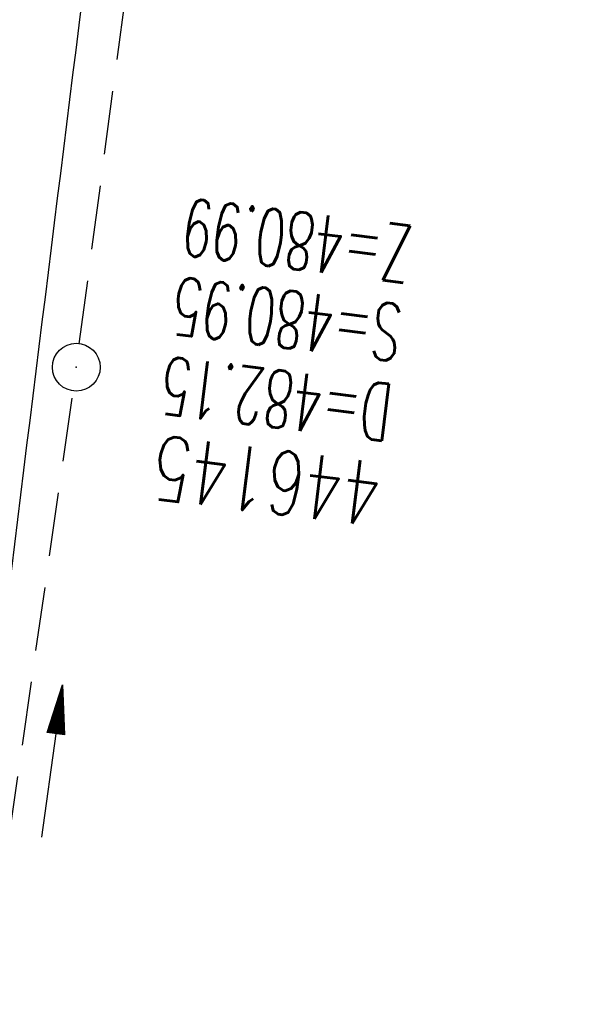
# Model space of a CAD drawing. Extents: x 459406 to 461721, y 413308 to 423218.
# Tile 42 of 256: x 461024 to 461042, y 414563 to 414594. Entities that reach past the tile are written whole.
import ezdxf

# ---------------------------------------------------------------- set-up
doc = ezdxf.new("R2010")
doc.units = 0
doc.header["$LTSCALE"] = 2
doc.header["$MEASUREMENT"] = 0
for name, pattern in [('AUSGEZOGEN', [0]), ('GESTRICH-X2', [1.5, 1, -0.5]), ('STRICHPT-X3', [3, 1.5, -0.75, 0, -0.75])]:
    doc.linetypes.add(name, pattern=pattern)
doc.layers.get('0').update_dxf_attribs({"linetype": 'AUSGEZOGEN'})
for name, color, linetype in [('ACHSE', 1, 'STRICHPT-X3'), ('FBR', 8, 'CONTINUOUS'), ('KANAL', 7, 'GESTRICH-X2'), ('PFEIL', 7, 'CONTINUOUS'), ('SCHACHTNR', 6, 'CONTINUOUS'), ('SCHSYMBOL', 7, 'AUSGEZOGEN')]:
    doc.layers.add(name, color=color, linetype=linetype)
doc.styles.add('ROMANS', font='romans.shx', dxfattribs={"width": 0.8})

# ---------------------------------------------------------------- blocks, each defined once
blk = doc.blocks.new('GST')
at = {"color": 0}
blk.add_circle((0, 0), 0.75, dxfattribs=at)
blk.add_point((0, 0), dxfattribs=at)
blk = doc.blocks.new('10')
blk.add_blockref('GST', (0, 0))
blk = doc.blocks.new('PFEIL2')
at = {"color": 0}
for p, q in [((0.88, 0.002), (-2.401, -0.012)), ((0.881, -0.271), (0.879, 0.276)), ((0.879, 0.276), (2.429, 0.009)), ((0.911, 0.27), (0.879, 0.265)), ((0.965, 0.261), (0.879, 0.246)), ((1.019, 0.252), (0.879, 0.228)), ((1.073, 0.242), (0.879, 0.209)), ((1.127, 0.233), (0.879, 0.191)), ((1.181, 0.224), (0.879, 0.172)), ((1.235, 0.214), (0.879, 0.154)), ((1.289, 0.205), (0.879, 0.135)), ((1.343, 0.196), (0.879, 0.117)), ((1.397, 0.187), (0.879, 0.098)), ((1.451, 0.177), (0.879, 0.08)), ((1.505, 0.168), (0.879, 0.061)), ((1.559, 0.159), (0.88, 0.043)), ((1.613, 0.149), (0.88, 0.024)), ((1.668, 0.14), (0.88, 0.006)), ((1.722, 0.131), (0.88, -0.013)), ((1.776, 0.121), (0.88, -0.031)), ((1.83, 0.112), (0.88, -0.05)), ((1.884, 0.103), (0.88, -0.068)), ((1.938, 0.094), (0.88, -0.087)), ((1.992, 0.084), (0.88, -0.105)), ((2.046, 0.075), (0.88, -0.124)), ((2.1, 0.066), (0.88, -0.142)), ((2.154, 0.056), (0.88, -0.161)), ((2.208, 0.047), (0.88, -0.179)), ((2.262, 0.038), (0.881, -0.198)), ((2.316, 0.029), (0.881, -0.216)), ((2.37, 0.019), (0.881, -0.235)), ((2.424, 0.01), (0.881, -0.253)), ((2.429, 0.009), (0.881, -0.271))]:
    blk.add_line(p, q, dxfattribs=at)

msp = doc.modelspace()

# ---------------------------------------------------------------- linework, layer by layer
at = {"layer": 'ACHSE', "flags": 128}
msp.add_lwpolyline([(460985.548, 416976.25), (460982.742, 416926.329), (460979.936, 416876.407), (460977.13, 416826.486), (460974.324, 416776.565), (460971.518, 416726.644), (460968.712, 416676.723), (460965.906, 416626.802), (460963.1, 416576.88, 0), (460961.733, 416552.566, 0), (460960.294, 416526.959, -0.000009), (460958.89, 416501.998, 0.00001), (460957.487, 416477.038, 0.000001), (460956.785, 416464.557, -0.000001), (460956.084, 416452.077), (460954.681, 416427.117), (460953.278, 416402.156), (460951.875, 416377.196, 0.000027), (460951.185, 416364.909, -0.000114), (460950.495, 416352.621, -0.000169), (460950.493, 416352.583, 0.000019), (460950.473, 416352.235, 0.002347), (460949.964, 416342.501, 0.0015), (460949.285, 416327.263, 0.002663), (460948.888, 416316.296, 0.002084), (460948.513, 416302.275, 0.002087), (460948.283, 416289.783, 0.002085), (460948.158, 416277.278, 0.002085), (460948.137, 416264.779, 0.002085), (460948.22, 416252.279, 0.002086), (460948.407, 416239.774, 0.002088), (460948.699, 416227.283, 0.002084), (460949.095, 416214.794, 0.002083), (460949.595, 416202.3, 0.002081), (460950.199, 416189.812, 0.002082), (460950.907, 416177.335, 0.002086), (460951.719, 416164.862, 0.002086), (460952.635, 416152.395, 0.002087), (460953.654, 416139.944, 0.002084), (460954.779, 416127.487, 0.002085), (460956.008, 416115.039, 0.002088), (460957.338, 416102.619, 0.002086), (460958.772, 416090.211, 0.002083), (460960.312, 416077.796, 0.002082), (460961.956, 416065.389, 0.002087), (460963.699, 416053.027, 0.002086), (460965.546, 416040.675, 0.002083), (460967.499, 416028.318, 0.00208), (460969.554, 416015.985, 0.002081), (460971.71, 416003.675, 0.002087), (460973.97, 415991.377, 0.002089), (460976.331, 415979.107, 0.002087), (460978.792, 415966.867, 0.002082), (460981.362, 415954.618, 0.002082), (460984.148, 415941.865, 0.002276), (460986.8, 415930.217, 0.001902), (460990.244, 415915.651, 0.002837), (460992.645, 415905.91, 0.000643), (460995.488, 415894.713, 0.001405), (460996.809, 415889.596, 0), (460998.528, 415883.015, 0.000001), (460998.872, 415881.699), (461005.191, 415857.511, 0.000017), (461008.351, 415845.417, -0.000015), (461011.511, 415833.323, -0.000002), (461014.671, 415821.229, -0.000002), (461017.83, 415809.135, -0.000001), (461020.99, 415797.041, 0.000005), (461024.149, 415784.946), (461030.468, 415760.758), (461036.787, 415736.57, 0.000028), (461038.983, 415728.166, -0.000015), (461041.179, 415719.762, -0.00065), (461041.486, 415718.58, -0.000124), (461043.088, 415712.377, -0.002577), (461045.469, 415702.947, -0.001641), (461049.083, 415688.106, -0.002531), (461051.665, 415677.106, -0.002087), (461054.672, 415663.739, -0.002079), (461057.313, 415651.527, -0.002077), (461059.854, 415639.283, -0.002078), (461062.295, 415627.009, -0.002083), (461064.629, 415614.743, -0.002085), (461066.86, 415602.46, -0.00208), (461068.994, 415590.128, -0.00208), (461071.024, 415577.786, -0.002082), (461072.949, 415565.443, -0.002086), (461074.772, 415553.076, -0.002086), (461076.492, 415540.695, -0.002081), (461078.107, 415528.309, -0.002078), (461079.622, 415515.892, -0.00208), (461081.034, 415503.452, -0.002087), (461082.339, 415491.041, -0.002085), (461083.54, 415478.621, -0.002078), (461084.641, 415466.147, -0.002076), (461085.638, 415453.67, -0.002082), (461086.529, 415441.219, -0.002088), (461087.317, 415428.753, -0.002085), (461088.001, 415416.263, -0.002081), (461088.581, 415403.772, -0.002082), (461089.057, 415391.285, -0.00208), (461089.429, 415378.795, -0.002078), (461089.697, 415366.294, -0.002082), (461089.861, 415353.787, -0.002085), (461089.921, 415341.295, -0.002085), (461089.877, 415328.803, -0.002082), (461089.728, 415316.296, -0.002078), (461089.475, 415303.794, -0.00208), (461089.119, 415291.304, -0.002082), (461088.658, 415278.809, -0.002084), (461088.094, 415266.325, -0.002082), (461087.426, 415253.85, -0.00208), (461086.653, 415241.367, -0.002079), (461085.777, 415228.897, -0.00208), (461084.797, 415216.436, -0.002085), (461083.633, 415203.064, -0.002418), (461082.526, 415191.54, -0.001753), (461080.941, 415176.374, -0.002741), (461079.84, 415166.685, -0.000279), (461078.804, 415158.036, -0.000933), (461078.489, 415155.455, -0.000004), (461077.263, 415145.575, -0.00001), (461076.803, 415141.87), (461073.723, 415117.061, 0.000001), (461071.82, 415101.734, 0.000001), (461070.643, 415092.251, 0.000018), (461069.104, 415079.846, -0.000014), (461067.564, 415067.441, -0.000008), (461066.024, 415055.036, 0.000011), (461064.484, 415042.632), (461058.325, 414993.013), (461052.166, 414943.394, -0.000009), (461049.086, 414918.584, 0.000009), (461046.006, 414893.774), (461039.847, 414844.155), (461033.688, 414794.536), (461027.529, 414744.917, -0.00001), (461024.449, 414720.107, 0.00001), (461021.369, 414695.298, 0.000001), (461018.29, 414670.488, -0.000001), (461015.21, 414645.678, 0), (461011.182, 414613.231, -0.000001), (461009.051, 414596.059, -0.000009), (461005.971, 414571.249, 0.00001), (461002.891, 414546.44), (460996.732, 414496.821), (460990.573, 414447.202), (460984.414, 414397.583, -0.000009), (460981.334, 414372.773, 0.000009), (460978.254, 414347.963), (460972.095, 414298.344), (460965.936, 414248.725), (460959.777, 414199.106, -0.00001), (460956.697, 414174.297, 0.00001), (460953.617, 414149.487, 0.000001), (460950.537, 414124.677, -0.000001), (460947.458, 414099.867, 0), (460943.43, 414067.42, -0.000001), (460941.299, 414050.248, -0.000009), (460938.219, 414025.438, 0.00001), (460935.139, 414000.629), (460928.98, 413951.01), (460922.821, 413901.391, 0.000001), (460919.742, 413876.581, -0.000001), (460916.662, 413851.771, -0.00001), (460913.582, 413826.961, 0.00001), (460910.502, 413802.152), (460904.343, 413752.533), (460898.184, 413702.914), (460892.025, 413653.295, -0.00001), (460888.945, 413628.486, 0.00001), (460885.865, 413603.676, 0.000001), (460882.785, 413578.866, -0.000001), (460879.706, 413554.056, 0), (460875.678, 413521.609, -0.000001), (460873.547, 413504.437, -0.000009), (460870.467, 413479.628, 0.00001), (460867.387, 413454.818), (460861.228, 413405.199), (460855.069, 413355.58, -0.000004), (460853.233, 413340.792, -0.000002), (460849.402, 413309.93)], format="xyb", dxfattribs=at)
at = {"layer": 'FBR'}
for points in [[(461038.149, 414844.685), (461038.11, 414844.371), (461031.951, 414794.752), (461025.792, 414745.133, -0.00001), (461022.712, 414720.323, 0.00001), (461019.632, 414695.514, 0.000001), (461016.553, 414670.704), (461013.473, 414645.894), (461009.446, 414613.446), (461007.314, 414596.275, -0.000009), (461004.234, 414571.465, 0.00001), (461001.154, 414546.656), (460994.995, 414497.037), (460988.836, 414447.418), (460982.677, 414397.799, -0.000009), (460979.597, 414372.989, 0.000009), (460976.517, 414348.179)], [(461041.626, 414844.281), (461041.584, 414843.939), (461035.425, 414794.32), (461029.266, 414744.701, -0.00001), (461026.186, 414719.892, 0.00001), (461023.106, 414695.082, 0.000001), (461020.026, 414670.272), (461016.947, 414645.462), (461012.919, 414613.015), (461010.788, 414595.843, -0.000009), (461007.708, 414571.034, 0.00001), (461004.628, 414546.224), (460998.469, 414496.605), (460992.31, 414446.986), (460986.151, 414397.367, -0.000009), (460983.071, 414372.557, 0.000009), (460979.991, 414347.747)], [(461055.774, 414832.433), (461050.807, 414792.411), (461044.648, 414742.792, -0.00001), (461041.568, 414717.982, 0.00001), (461038.488, 414693.173, 0.000001), (461035.408, 414668.363), (461032.329, 414643.553), (461028.301, 414611.106), (461026.17, 414593.934, -0.000009), (461023.09, 414569.124, 0.00001), (461020.01, 414544.315), (461013.851, 414494.696), (461007.692, 414445.077), (461001.533, 414395.458, -0.000009), (460998.453, 414370.648, 0.000009), (460995.373, 414345.838)], [(461070.084, 415101.949, 0.000001), (461068.906, 415092.467, 0.000018)], [(461073.557, 415101.518, 0.000001), (461072.38, 415092.035, 0.000018)], [(461088.691, 415099.639, 0.000001), (461087.514, 415090.157, 0.000018)], [(460985.9, 414549.589, 0), (460985.772, 414548.565), (460979.613, 414498.946), (460973.454, 414449.327), (460967.295, 414399.708, -0.000009), (460964.215, 414374.898, 0.000009), (460961.135, 414350.088), (460954.976, 414300.469), (460948.817, 414250.85), (460942.658, 414201.231, -0.00001), (460939.578, 414176.422, 0.00001), (460936.498, 414151.612, 0.000001), (460933.419, 414126.802), (460930.339, 414101.992), (460926.312, 414069.544), (460924.18, 414052.373, -0.000009), (460921.1, 414027.564, 0.00001), (460918.02, 414002.754), (460911.861, 413953.135), (460905.702, 413903.516, 0.000001), (460902.623, 413878.706, -0.000001), (460899.543, 413853.896, -0.00001), (460896.463, 413829.087, 0.00001), (460893.383, 413804.277)], [(460951.88, 414149.703, 0.000001), (460948.801, 414124.893)], [(460955.354, 414149.271, 0.000001), (460952.274, 414124.461)], [(460970.736, 414147.362, 0.000001), (460967.656, 414122.552)], [(460921.084, 413901.607, 0.000001), (460918.005, 413876.797, -0.000001), (460914.925, 413851.987, -0.00001)], [(460924.558, 413901.175, 0.000001), (460921.478, 413876.365, -0.000001), (460918.399, 413851.555, -0.00001)], [(460939.94, 413899.266, 0.000001), (460936.86, 413874.456, -0.000001), (460933.781, 413849.646, -0.00001)]]:
    msp.add_lwpolyline(points, format="xyb", dxfattribs=at)
at = {"layer": 'KANAL'}
for p, q in [((461026.188, 414583.938), (461032.625, 414632.25)), ((461022.688, 414559.469), (461026, 414582.469))]:
    msp.add_line(p, q, dxfattribs=at)

# ---------------------------------------------------------------- block references
at = {"layer": 'PFEIL', "rotation": 81.8358}
msp.add_blockref('PFEIL2', (461025.328, 414570.83), dxfattribs=at)
at = {"layer": 'SCHSYMBOL', "rotation": 262.924}
msp.add_blockref('10', (461026.093, 414583.205), dxfattribs=at)

# ---------------------------------------------------------------- texts
at = {"layer": 'SCHACHTNR', "style": 'ROMANS'}
for s, height, width, p in [('Z=480.99', 1.8, 0.6, (461036.719, 414587.625)), ('S=480.95', 1.8, 0.6, (461036.406, 414585.156)), ('D=482.15', 1.8, 0.6, (461036.094, 414582.656)), ('446145', 2, 0.7, (461035.781, 414580.188))]:
    msp.add_text(s, height=height, rotation=172.924, dxfattribs=dict(at, width=width)).set_placement(p)

doc.saveas('drawing.dxf')
